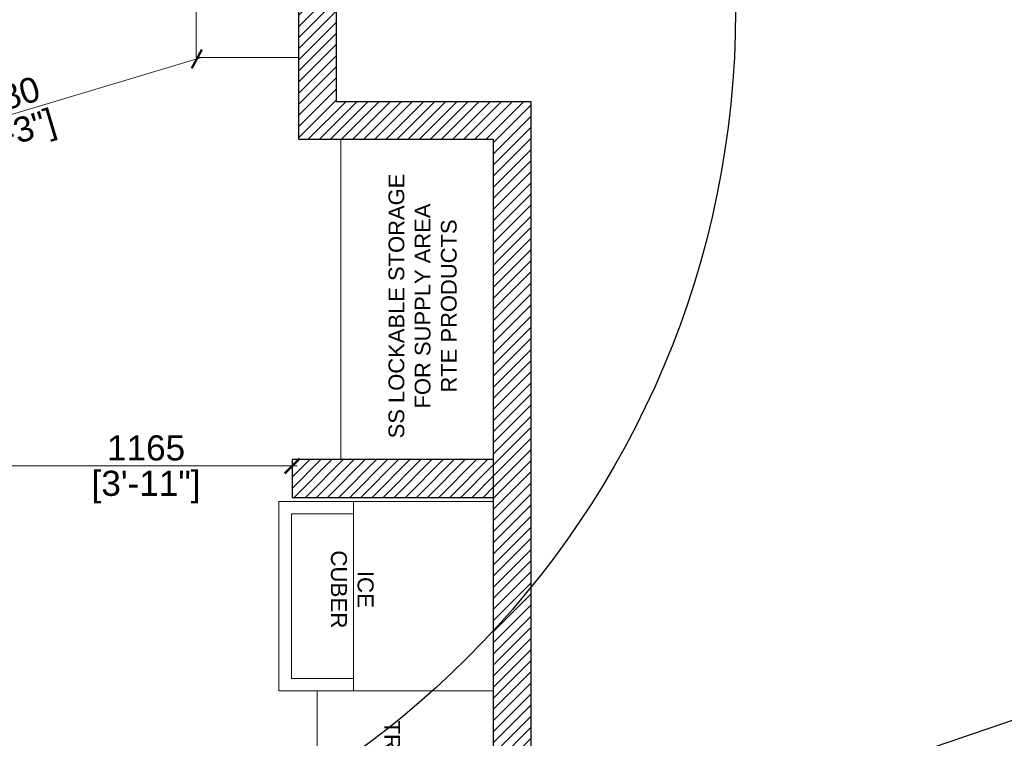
# Model space of a CAD drawing. Header units: millimetres. Extents: x -39166 to 36719, y -31650 to 11510.
# Tile 27 of 38: x 3912 to 7829, y 3119 to 5977. Entities that reach past the tile are written whole.
import ezdxf

# ---------------------------------------------------------------- set-up
doc = ezdxf.new("R2010")
doc.units = ezdxf.units.MM
doc.header["$LTSCALE"] = 500
doc.header["$MEASUREMENT"] = 0
doc.header["$PDMODE"] = 35
doc.header["$PDSIZE"] = -9
doc.linetypes.add('DOT2', pattern=[0.125, 0, -0.125])
for name, color, linetype, lineweight in [('02_EQUIPMENT', 124, 'Continuous', 0), ('02_EQUIPMENT-TEXT', 7, 'Continuous', 0), ('A - TEXT', 7, 'Continuous', 13), ('DIM', 7, 'Continuous', 9), ('equipment', 124, 'Continuous', 0), ('Equipment Name', 7, 'Continuous', 5), ('TEXT-1', 7, 'Continuous', 5)]:
    doc.layers.add(name, color=color, linetype=linetype, lineweight=lineweight)
doc.styles.add('DIM_04', font='arial.ttf', dxfattribs={"height": 4.5})
doc.styles.add('DIM_75', font='arial.ttf', dxfattribs={"height": 4.5})
doc.styles.get("Standard").update_dxf_attribs({"font": 'arial.ttf', "height": 100})
doc.dimstyles.new('FT-Mts', dxfattribs={"dimscale": 10, "dimtxt": 20, "dimasz": 6, "dimexe": 5, "dimexo": 5, "dimgap": 2, "dimtad": 0, "dimtoh": 1, "dimdec": 0, "dimzin": 9, "dimdsep": 46, "dimtxsty": 'Standard', "dimblk": 'ARCHTICK', "dimcen": 5, "dimdle": 2, "dimclrd": 256, "dimclre": 253, "dimclrt": 6, "dimadec": 0, "dimazin": 2, "dimtfac": 1, "dimtdec": 0, "dimtofl": 0, "dimtmove": 0, "dimatfit": 3, "dimfxl": 0, "dimtolj": 1, "dimtzin": 0, "dimlwd": -1, "dimlwe": 0, "dimarcsym": 0})

# ---------------------------------------------------------------- blocks, each defined once
blk = doc.blocks.new('BUN TROLLY')
blk.add_lwpolyline([(-26, 0), (0, 0), (0, -28), (-26, -28)], close=True)
at = {"layer": '02_EQUIPMENT-TEXT', "insert": (-13.3, -10.65), "char_height": 2.5, "width": 19.8202, "attachment_point": 2, "style": 'DIM_75'}
blk.add_mtext('BUN TROLLEY', dxfattribs=at)
blk = doc.blocks.new('ICE CUBER')
at = {"layer": 'equipment', "linetype": 'ByBlock', "ltscale": 20}
blk.add_line((-7029.07, -13474.72), (-7059.07, -13474.72), dxfattribs=at)
blk.add_lwpolyline([(-7029.07, -13496.89), (-7059.07, -13496.89), (-7059.07, -13462.91), (-7029.07, -13462.91)], close=True, dxfattribs=at)
blk.add_lwpolyline([(-7057.1, -13474.72), (-7057.1, -13464.88), (-7031.04, -13464.88), (-7031.04, -13474.72)], dxfattribs=at)
blk = doc.blocks.new('_ArchTick')
at = {"color": 0, "linetype": 'ByBlock', "const_width": 0.15}
blk.add_lwpolyline([(-0.5, -0.5), (0.5, 0.5)], dxfattribs=at)
blk = doc.blocks.new('*D53')
at = {"layer": 'DEFPOINTS', "color": 0}
for p in [(3833.4, 4239.5), (4995.9, 4239.5), (4995.9, 4202)]:
    blk.add_point(p, dxfattribs=at)
at = {"layer": 'DIM'}
blk.add_line((3813.4, 4202), (5015.9, 4202), dxfattribs=at)
at = {"layer": 'DIM', "color": 253, "linetype": 'DOT2', "lineweight": 0}
for p, q in [((3833.4, 4189.5), (3833.4, 4152)), ((4995.9, 4189.5), (4995.9, 4152))]:
    blk.add_line(p, q, dxfattribs=at)
at = {"layer": 'DIM', "xscale": 60, "yscale": 60, "zscale": 60, "rotation": 180}
blk.add_blockref('_ArchTick', (3833.4, 4202), dxfattribs=at)
at = {"layer": 'DIM', "xscale": 60, "yscale": 60, "zscale": 60}
blk.add_blockref('_ArchTick', (4995.9, 4202), dxfattribs=at)
at = {"layer": 'DIM', "color": 0, "char_height": 100, "attachment_point": 5}
for s, insert in [('\\A1;1165', (4414.7, 4273.1)), ('\\A1;[3\'-11"]', (4414.7, 4117.9))]:
    blk.add_mtext(s, dxfattribs=dict(at, insert=insert))
blk = doc.blocks.new('*D99')
at = {"layer": 'DEFPOINTS', "color": 0}
for p in [(4614.5, 5827), (4616.4, 5820.6), (3100.5, 5373.5)]:
    blk.add_point(p, dxfattribs=at)
at = {"layer": 'DIM'}
blk.add_line((3083.2, 5361.4), (4635.6, 5826.4), dxfattribs=at)
at = {"layer": 'DIM', "color": 253, "linetype": 'DOT2', "lineweight": 0}
for p, q in [((4628.8, 5779.1), (4630.8, 5772.7)), ((3114.8, 5325.6), (3116.7, 5319.2))]:
    blk.add_line(p, q, dxfattribs=at)
at = {"layer": 'DIM', "xscale": 60, "yscale": 60, "zscale": 60}
for p, rotation in [((4616.4, 5820.6), 16.67578242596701), ((3102.4, 5367.1), 196.675782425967)]:
    blk.add_blockref('_ArchTick', p, dxfattribs=dict(at, rotation=rotation))
at = {"layer": 'DIM', "color": 0, "char_height": 100, "attachment_point": 5, "rotation": 16.6758}
for s, insert in [('\\A1;1580', (3839, 5661.9)), ('\\A1;[5\'-3"]', (3883.5, 5513.3))]:
    blk.add_mtext(s, dxfattribs=dict(at, insert=insert))

msp = doc.modelspace()

# ---------------------------------------------------------------- hatches: boundary and pattern name
at = {"layer": 'TEXT-1', "ltscale": 0.05}
h = msp.add_hatch(dxfattribs=at)
h.set_pattern_fill('ANSI31', color=251, scale=250)
h.paths.add_polyline_path([(3220.92, 10677.01), (-2129.08, 10677.01), (-2129.08, 5339.51), (-766.58, 5339.51), (-766.58, -1672.99), (7783.42, -1672.99), (7783.42, 1702.01), (5945.92, 1702.01), (5945.92, 5652.01), (5170.92, 5652.01), (5170.92, 10677.01), (4120.92, 10677.01), (4120.92, 10527.01), (5020.92, 10527.01), (5020.92, 5502.01), (5795.92, 5502.01), (5795.92, 4227.01), (5795.92, 4077.01), (5795.92, 1552.01), (7633.42, 1552.01), (7633.42, -622.99), (7633.42, -772.99), (7633.42, -1522.99), (4583.42, -1522.99), (4583.42, -1672.99), (433.42, -1672.99), (433.42, -1522.99), (358.42, -1522.99), (-616.58, -1522.99), (-616.58, 889.51), (1292.91, 889.51), (1292.93, 1039.51), (-616.58, 1039.51), (-616.58, 4164.51), (3833.42, 4164.51), (3833.42, 4314.51), (-616.58, 4314.51), (-616.58, 5489.51), (-1979.08, 5489.51), (-1979.08, 7227.01), (-1979.08, 7377.01), (-1979.08, 10527.01), (-179.08, 10527.01), (-29.08, 10527.01), (3220.92, 10527.01)])
h = msp.add_hatch(dxfattribs=at)
h.set_pattern_fill('ANSI31', color=251, scale=250)
h.set_pattern_definition([(45, (0, -87.5), (-22.09709, 22.09709), [])])
h.paths.add_polyline_path([(5795.92, 4227.01), (4995.92, 4227.01), (4995.92, 4077.01), (5795.92, 4077.01), (5795.92, 4139.51)])

# ---------------------------------------------------------------- linework, layer by layer
at = {"ltscale": 0.05}
msp.add_line((32204, 11510), (-13082, -3967), dxfattribs=at)
for p, q in [((5170.92, 10677.01), (5170.92, 5652.01)), ((5020.92, 10527.01), (5020.92, 5502.01)), ((5170.92, 5652.01), (5945.92, 5652.01)), ((5945.92, 5652.01), (5945.92, 1702.01)), ((5020.92, 5502.01), (5795.92, 5502.01)), ((5795.92, 5502.01), (5795.92, 4227.01)), ((5945.92, 5502.01), (5945.92, 4227.01)), ((5795.92, 4227.01), (4995.92, 4227.01)), ((4995.92, 4227.01), (4995.92, 4077.01)), ((5795.92, 4227.01), (5795.92, 4077.01)), ((4995.92, 4077.01), (5795.92, 4077.01)), ((5795.92, 4077.01), (5795.92, 1552.01))]:
    msp.add_line(p, q)
msp.add_circle((3119.5, 6013.5), 3640.23, dxfattribs=at)
at = {"layer": 'A - TEXT'}
for points in [[(4614.6, 8302.03), (5021, 8302), (5020.9, 5827), (4614.5, 5827.03)], [(5189.52, 5502.04), (5795.92, 5502.01), (5795.82, 4227), (5189.42, 4227.03)]]:
    msp.add_lwpolyline(points, close=True, dxfattribs=at)
at = {"layer": 'TEXT-1', "ltscale": 0.05}
msp.add_lwpolyline([(5795.92, 1552.01), (5795.92, 4077.01), (4995.92, 4077.01), (4995.92, 4227.01), (5795.92, 4227.01), (5795.92, 5502.01), (5020.92, 5503.01), (5021.22, 10527), (5021, 10527), (95.92, 10527), (95.92, 8952.01), (3295.92, 8952.01), (3295.92, 8802.01), (95.92, 8802.01), (95.92, 7377.01), (3295.92, 7377.01), (3295.92, 8077.01), (3370.92, 8077.01), (3370.92, 7377.01), (3670.92, 7377.01), (3670.92, 7227.01), (-883.06, 7227.01)], dxfattribs=at)

# ---------------------------------------------------------------- block references
at = {"layer": '02_EQUIPMENT', "xscale": 25, "yscale": 25, "zscale": 25, "rotation": 270}
msp.add_blockref('BUN TROLLY', (5795.87, 2657.62), dxfattribs=at)
at = {"layer": 'equipment', "extrusion": (-1.21241e-06, 8.13382e-11, 1), "xscale": 25.09664702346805, "yscale": 25.09664702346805, "zscale": 25.09664702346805, "rotation": 89.9961561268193}
msp.add_blockref('ICE CUBER', (-332918.84, 180489.36, -0.01), dxfattribs=at)

# ---------------------------------------------------------------- texts
at = {"layer": '02_EQUIPMENT-TEXT', "ltscale": 10, "insert": (5651.06, 4838.13), "char_height": 62.5, "attachment_point": 8, "rotation": 90, "style": 'DIM_04'}
msp.add_mtext('SS LOCKABLE STORAGE\\PFOR SUPPLY AREA \\PRTE PRODUCTS', dxfattribs=at)
at = {"layer": 'Equipment Name', "insert": (5149.34, 3711.08, -0.41), "char_height": 63.5, "width": 253.9853, "attachment_point": 8, "rotation": 269.99616}
msp.add_mtext('\\pt63.5;ICE CUBER', dxfattribs=at)

# ---------------------------------------------------------------- dimensions: what is measured, and where the dimension line sits
at = {"layer": 'DIM'}
dim = msp.add_aligned_dim(p1=(3100.4712, 5373.4949), p2=(4614.4953, 5827.0265), distance=-6.6701, dimstyle='FT-Mts', override={"dimtxt": 8, "dimtad": 1, "dimtoh": 0, "dimrnd": 5, "dimpost": '\\X', "dimclrt": 0, "dimfxl": 2}, dxfattribs=at)
dim.commit()
dim.dimension.update_dxf_attribs({"geometry": '*D99', "text_midpoint": (3859.3973, 5593.8712)})
dim = msp.add_linear_dim(base=(4995.91988131, 4202), p1=(3833.41988131, 4239.51287258), p2=(4995.91988131, 4239.51287258), dimstyle='FT-Mts', override={"dimtxt": 8, "dimtad": 1, "dimtoh": 0, "dimrnd": 5, "dimpost": '\\X', "dimclrt": 0, "dimfxl": 2}, dxfattribs=at)
dim.commit()
dim.dimension.update_dxf_attribs({"geometry": '*D53', "text_midpoint": (4414.66988131, 4202)})

doc.saveas('drawing.dxf')
